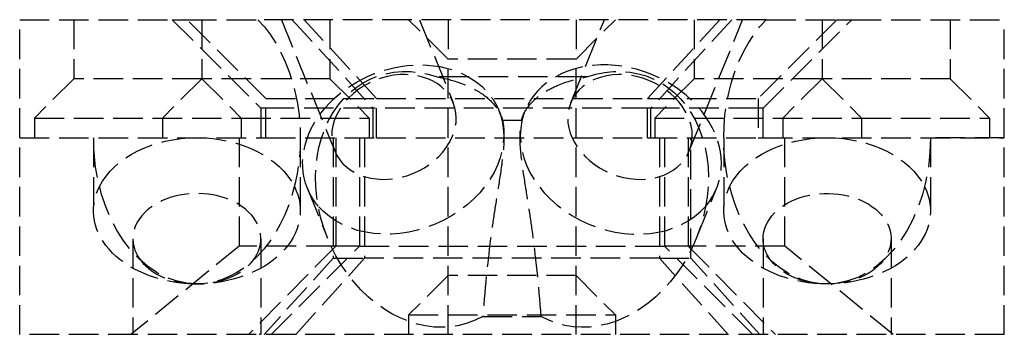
# Model space of a CAD drawing. Header units: millimetres. Extents: x -25 to 25, y -0.2 to 16.
import ezdxf

# ---------------------------------------------------------------- set-up
doc = ezdxf.new("R2010")
doc.units = ezdxf.units.MM
doc.header["$LTSCALE"] = 10
doc.linetypes.add('ALLCAD_Strich', pattern=[0.2, 0.15, -0.05])
doc.layers.add('BESCH_KONT_sich_schn_grun_2d', color=10, linetype='Continuous')

msp = doc.modelspace()

# ---------------------------------------------------------------- linework, layer by layer
at = {"layer": 'BESCH_KONT_sich_schn_grun_2d', "linetype": 'ALLCAD_Strich'}
for p, q in [((-25, 16), (-17.25, 16)), ((-25, 10), (-25, 16)), ((-22.25, 16), (-22.25, 13)), ((-17.25, 16), (-12.75, 11.5)), ((-17.25, 16), (-16.5, 16)), ((-16.5, 16), (-12.908, 16)), ((-12.5, 12), (-16.5, 16)), ((-15.75, 16), (-15.75, 13)), ((12.908, 16), (-12.908, 16)), ((-11.71, 16), (-9.004, 9.329)), ((-11.156, 16), (-7.058, 11.5)), ((-6.883, 12), (-10.554, 16)), ((-9.25, 16), (-9.25, 13)), ((-3.25, 14), (-5.25, 16)), ((-4.695, 16), (-2.981, 11.773)), ((-3.25, 16), (-3.25, 14)), ((2.981, 11.773), (4.695, 16)), ((3.25, 14), (5.25, 16)), ((3.25, 16), (3.25, 14)), ((10.554, 16), (6.883, 12)), ((11.156, 16), (7.058, 11.5)), ((9.004, 9.329), (11.71, 16)), ((9.25, 16), (9.25, 13)), ((16.5, 16), (12.5, 12)), ((12.75, 11.5), (17.25, 16)), ((12.908, 16), (16.5, 16)), ((15.75, 16), (15.75, 13)), ((16.5, 16), (17.25, 16)), ((17.25, 16), (25, 16)), ((22.25, 16), (22.25, 13)), ((25, 10), (25, 16)), ((3.25, 14), (-3.25, 14)), ((-3.25, 0), (-3.25, 14)), ((3.25, 0), (3.25, 14)), ((-22.25, 13), (-24.25, 11)), ((-15.75, 13), (-22.25, 13)), ((-15.75, 13), (-17.75, 11)), ((-9.25, 13), (-15.75, 13)), ((-15.75, 13), (-13.75, 11)), ((-9.25, 13), (-7.25, 11)), ((9.25, 13), (7.25, 11)), ((15.75, 13), (9.25, 13)), ((15.75, 13), (13.75, 11)), ((22.25, 13), (15.75, 13)), ((15.75, 13), (17.75, 11)), ((22.25, 13), (24.25, 11)), ((-12.5, 10), (-12.5, 12)), ((-12.5, 12), (-6.883, 12)), ((-6.883, 10), (-6.883, 12)), ((-6.883, 12), (6.883, 12)), ((6.883, 10), (6.883, 12)), ((6.883, 12), (12.5, 12)), ((12.5, 12), (12.5, 10)), ((-12.75, 11.5), (-12.75, 10)), ((-12.5, 11.5), (-12.75, 11.5)), ((-7.058, 11.5), (-12.5, 11.5)), ((-7.058, 10), (-7.058, 11.5)), ((7.058, 11.5), (-7.058, 11.5)), ((-0.662, 11.377), (-0.559, 11.123)), ((0.559, 11.123), (0.662, 11.377)), ((12.5, 11.5), (7.058, 11.5)), ((7.058, 10), (7.058, 11.5)), ((12.75, 11.5), (12.5, 11.5)), ((12.75, 10), (12.75, 11.5)), ((-24.25, 11), (-13.75, 11)), ((-24.25, 11), (-24.25, 10)), ((-17.75, 11), (-17.75, 10)), ((-13.75, 11), (-7.25, 11)), ((-13.75, 11), (-13.75, 10)), ((-7.25, 11), (-7.25, 10)), ((7.25, 11), (17.75, 11)), ((7.25, 11), (7.25, 10)), ((13.75, 11), (13.75, 10)), ((17.75, 11), (24.25, 11)), ((17.75, 11), (17.75, 10)), ((24.25, 11), (24.25, 10)), ((-25, 0), (-25, 10)), ((-25, 10), (-21.25, 10)), ((-25, 10), (-12.75, 10)), ((-21.25, 10), (-21.25, 6.288)), ((-13.854, 10), (-13.854, 4.5)), ((-12.75, 10), (-12.5, 10)), ((-12.5, 10), (-6.883, 10)), ((-10.75, 10), (-10.75, 6.288)), ((-9.083, 10), (-9.083, 3.887)), ((-8.953, 10), (-8.953, 4.5)), ((-7.739, 10), (-7.739, 4.5)), ((-7.49, 10), (-7.49, 3.887)), ((-6.883, 10), (6.883, 10)), ((6.883, 10), (12.5, 10)), ((7.49, 10), (7.49, 3.887)), ((7.739, 10), (7.739, 4.5)), ((8.953, 10), (8.953, 4.5)), ((9.083, 3.887), (9.083, 10)), ((10.75, 10), (10.75, 6.288)), ((12.5, 10), (12.75, 10)), ((12.75, 10), (25, 10)), ((13.854, 4.5), (13.854, 10)), ((25, 10), (21.25, 10)), ((21.25, 10), (21.25, 6.288)), ((25, 0), (25, 10)), ((-10.392, 7.431), (-9.365, 4.898)), ((9.365, 4.898), (10.392, 7.431)), ((-19.25, 4.873), (-19.25, 0)), ((-12.75, 4.873), (-12.75, 0)), ((-7.739, 4.5), (7.739, 4.5)), ((8.953, 4.5), (7.739, 4.5)), ((12.75, 4.873), (12.75, 0)), ((19.25, 4.873), (19.25, 0)), ((-13.854, 4.5), (-19.348, 0)), ((-8.953, 4.5), (-13.854, 4.5)), ((-8.953, 4.5), (-13.379, 0)), ((-12.233, 0), (-7.739, 4.5)), ((-7.739, 4.5), (-8.953, 4.5)), ((12.233, 0), (7.739, 4.5)), ((8.953, 4.5), (13.379, 0)), ((13.854, 4.5), (8.953, 4.5)), ((19.348, 0), (13.854, 4.5)), ((-9.083, 3.887), (-12.587, 0)), ((-10.985, 0), (-7.49, 3.887)), ((-9.083, 3.887), (-7.49, 3.887)), ((7.49, 3.887), (-7.49, 3.887)), ((10.985, 0), (7.49, 3.887)), ((7.49, 3.887), (9.083, 3.887)), ((12.587, 0), (9.083, 3.887)), ((-3.25, 3), (-5.25, 1)), ((3.25, 3), (-3.25, 3)), ((3.25, 3), (5.25, 1)), ((-5.25, 1), (5.25, 1)), ((-5.25, 1), (-5.25, 0)), ((5.25, 1), (5.25, 0)), ((25, 0), (-25, 0)), ((-0.007, 0.005), (-0.01, 0.005)), ((-0.01, 0.005), (-0.01, 0)), ((-0.008, 0.005), (-0.008, 0)), ((-0.006, 0.005), (-0.007, 0.005)), ((-0.007, 0.005), (-0.007, 0)), ((-0.007, 0.005), (-0.007, 0)), ((-0.007, 0.005), (-0.007, 0)), ((-0.006, 0.005), (-0.006, 0)), ((-0.006, 0.005), (-0.004, 0.005)), ((-0.005, 0.005), (-0.005, 0)), ((-0.004, 0.005), (-0.004, 0)), ((0.001, 0.005), (-0.003, 0.005)), ((-0.003, 0.005), (-0.003, 0)), ((-0.001, 0), (-0.001, 0.005)), ((-0.001, 0.005), (-0.001, 0)), ((0.001, 0.005), (0.003, 0.005)), ((0.001, 0.005), (0.001, 0)), ((0.001, 0.005), (0.001, 0)), ((0.001, 0.005), (0.001, 0)), ((0.003, 0.005), (0.003, 0)), ((0.007, 0.005), (0.004, 0.005)), ((0.004, 0.005), (0.004, 0)), ((0.006, 0.005), (0.006, 0)), ((0.007, 0.005), (0.007, 0.005)), ((0.007, 0.005), (0.007, 0)), ((0.007, 0.005), (0.007, 0)), ((0.007, 0.005), (0.007, 0)), ((0.007, 0.005), (0.007, 0)), ((0.007, 0.005), (0.01, 0.005)), ((0.008, 0.005), (0.008, 0)), ((0.01, 0.005), (0.01, 0))]:
    msp.add_line(p, q, dxfattribs=at)
at = {"layer": 'BESCH_KONT_sich_schn_grun_2d', "linetype": 'ALLCAD_Strich', "extrusion": (0, 0, -1)}
for centre, major_axis, ratio, start_param, end_param in [((-16, 10), (0, -7.425), 0.707107, -2.511753, 0), ((16, 10), (0, -7.425), 0.707107, 0, 2.511753), ((-5.527, 9.404), (-4.865, -1.973), 0.785419, 0, 3.179457), ((-4.5, 6.871), (-2.512, 6.194), 0.785419, -3.247987, 0.604019), ((-5.992, 10.551), (3.012, 1.222), 0.785419, -3.141592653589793, 3.141592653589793), ((4.5, 6.871), (2.512, 6.194), 0.785419, -0.604019, 3.247987), ((5.992, 10.551), (-3.012, 1.222), 0.785419, -3.141592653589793, 3.141592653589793), ((-5.527, 9.404), (4.865, 1.973), 0.785419, 0.037864, 2.885966), ((-16, 10), (0, -7.425), 0.707107, 0, 1.570796), ((-16, 6.288), (-5.25, 0), 0.707107, 0.339837, 1.570796), ((-16, 6.288), (5.25, 0), 0.707107, -1.570796, -0.339837), ((16, 6.288), (-5.25, 0), 0.707107, 0.339837, 1.570796), ((16, 10), (0, -7.425), 0.707107, -1.570796, 0), ((16, 6.288), (5.25, 0), 0.707107, -1.570796, -0.339837), ((-16, 6.288), (-5.25, 0), 0.707107, -1.570796, 0.339837), ((-16, 6.288), (5.25, 0), 0.707107, -0.339837, 1.570796), ((16, 6.288), (-5.25, 0), 0.707107, -1.570796, 0.339837), ((16, 6.288), (5.25, 0), 0.707107, -0.339837, 1.570796), ((-5.527, 9.404), (-4.865, -1.973), 0.785419, -0.255627, 0), ((16, 4.873), (-3.25, 0), 0.707107, 0, 3.65045), ((16, 4.873), (-3.25, 0), 0.707107, -0.508857, 0), ((16, 4.873), (-3.25, 0), 0.707107, -2.632736, -0.508857)]:
    msp.add_ellipse(centre, major_axis=major_axis, ratio=ratio, start_param=start_param, end_param=end_param, dxfattribs=at)
at = {"layer": 'BESCH_KONT_sich_schn_grun_2d', "linetype": 'ALLCAD_Strich'}
for centre, major_axis, ratio, start_param, end_param in [((5.527, 9.404), (4.865, -1.973), 0.785419, -0.255627, 3.141593), ((5.527, 9.404), (-4.865, 1.973), 0.785419, 0.037867, 2.885966), ((5.527, 9.404), (-4.865, 1.973), 0.785419, 0, 0.037867), ((-16, 4.873), (3.25, 0), 0.707107, -0.508857, 3.141593), ((-16, 4.873), (-3.25, 0), 0.707107, 0, 0.508857), ((-16, 4.873), (3.25, 0), 0.707107, -2.632736, -0.508857), ((-16, -3.058), (3.248, 3.09), 0.036961, -0.111391, 0.189048), ((16, -3.058), (-3.248, 3.09), 0.036961, -0.189048, 0.111391)]:
    msp.add_ellipse(centre, major_axis=major_axis, ratio=ratio, start_param=start_param, end_param=end_param, dxfattribs=at)
for points in [[(3.805, 13.09), (1.268, 13.09), (-1.268, 13.09), (-3.805, 13.09)], [(-0.482, 10.887), (-0.161, 10.887), (0.161, 10.887), (0.482, 10.887)]]:
    msp.add_open_spline(points, degree=3, dxfattribs=at)
for points, knots in [([(-3.805, 13.09), (-3.374, 13.015), (-2.966, 12.908), (-2.592, 12.771), (-2.17, 12.617), (-1.799, 12.428), (-1.489, 12.211), (-1.201, 12.009), (-0.97, 11.786), (-0.798, 11.549), (-0.643, 11.336), (-0.538, 11.114), (-0.482, 10.887)], [0, 0, 0, 0, 0.1360644, 0.1360644, 0.1360644, 0.2895148, 0.2895148, 0.2895148, 0.4322107, 0.4322107, 0.4322107, 0.560673, 0.560673, 0.560673, 0.560673]), ([(0.482, 10.887), (0.528, 11.07), (0.605, 11.25), (0.714, 11.425), (0.904, 11.728), (1.188, 12.011), (1.562, 12.26), (1.794, 12.415), (2.059, 12.555), (2.352, 12.677), (2.788, 12.859), (3.279, 12.998), (3.805, 13.09)], [0, 0, 0, 0, 0.1036939, 0.1036939, 0.1036939, 0.2834123, 0.2834123, 0.2834123, 0.3951327, 0.3951327, 0.3951327, 0.5614332, 0.5614332, 0.5614332, 0.5614332]), ([(-0.482, 10.887), (-0.452, 10.76), (-0.403, 10.436), (-0.406, 9.497), (-0.587, 8.148), (-0.816, 6.759), (-1.153, 4.514), (-1.364, 2.531), (-1.485, 0.922)], [-0.0992548, -0.0992548, -0.0992548, -0.0992548, -0.0323808, 0.0344933, 0.1682414, 0.3019895, 0.4357377, 0.836982, 0.836982, 0.836982, 0.836982]), ([(1.485, 0.922), (1.364, 2.531), (1.153, 4.514), (0.816, 6.759), (0.587, 8.148), (0.406, 9.497), (0.403, 10.436), (0.452, 10.76), (0.482, 10.887)], [-0.836982, -0.836982, -0.836982, -0.836982, -0.4357377, -0.3019895, -0.1682414, -0.0344933, 0.0323808, 0.0992548, 0.0992548, 0.0992548, 0.0992548]), ([(-1.485, 0.922), (-0.99, 0.922), (-0.495, 0.922), (0.495, 0.922), (0.99, 0.922), (1.485, 0.922)], [0, 0, 0, 0, 0.1485113, 0.1485113, 0.2970226, 0.2970226, 0.2970226, 0.2970226])]:
    msp.add_open_spline(points, degree=3, knots=knots, dxfattribs=at)

doc.saveas('drawing.dxf')
